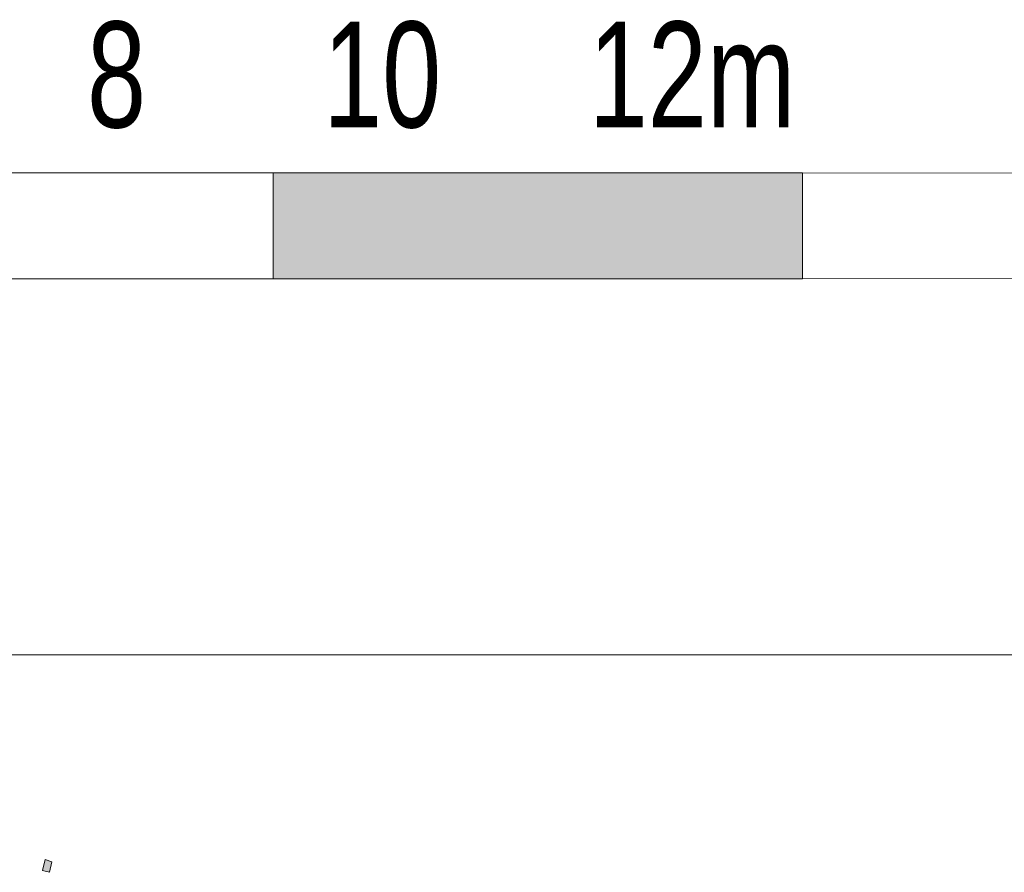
# Model space of a CAD drawing. Header units: millimetres. Extents: x -17 to 226, y -19 to 65.
# Tile 35 of 62: x 75.91 to 79.63, y -10.42 to -7.2. Entities that reach past the tile are written whole.
import ezdxf

# ---------------------------------------------------------------- set-up
doc = ezdxf.new("R2010")
doc.units = ezdxf.units.MM
doc.layers.add('STEMPEL', color=7, linetype='Continuous')
doc.layers.add('SYMBOLEN', color=7, linetype='Continuous')
doc.styles.add('dgn001', font='dgn001.shx')

# ---------------------------------------------------------------- blocks, each defined once
blk = doc.blocks.new('230')
at = {"layer": 'SYMBOLEN'}
blk.add_hatch(color=1, dxfattribs=at).paths.add_polyline_path([(4, 0), (6, 0), (6, 0.4), (4, 0.4)])
at = {"layer": 'SYMBOLEN', "color": 1, "linetype": 'Continuous', "lineweight": 13, "flags": 128}
for points in [[(2, 0), (4.001, 0), (4, 0.4), (2, 0.4), (2, 0)], [(4, 0), (6, 0), (6, 0.4), (4, 0.4), (4, 0)], [(6, 0), (8.001, 0.001), (8, 0.4), (6, 0.399), (6, 0)]]:
    blk.add_lwpolyline(points, dxfattribs=at)
at = {"layer": 'SYMBOLEN', "color": 1, "linetype": 'Continuous', "lineweight": 13, "style": 'dgn001', "width": 0.749992}
blk.add_text('0      2     4      6     8      10     12m', height=0.399996, dxfattribs=at).set_placement((-0.047, 0.572))
blk = doc.blocks.new('241')
at = {"layer": 'STEMPEL'}
blk.add_hatch(color=1, dxfattribs=at).paths.add_polyline_path([(-24.006, 6.758), (-24.016, 6.717), (-23.99, 6.71), (-23.98, 6.75)])
blk.add_hatch(color=1, dxfattribs=at).paths.add_polyline_path([(-24.006, 6.758), (-24.016, 6.717), (-23.99, 6.71), (-23.98, 6.75)])
at = {"layer": 'STEMPEL', "color": 1, "linetype": 'Continuous', "lineweight": 13}
blk.add_line((-27.549, 7.531), (0.001, 7.531), dxfattribs=at)
at = {"layer": 'STEMPEL', "color": 1, "linetype": 'Continuous', "lineweight": 13, "flags": 128}
blk.add_lwpolyline([(-24.006, 6.758), (-24.016, 6.717), (-23.99, 6.71), (-23.98, 6.75), (-24.006, 6.758)], dxfattribs=at)
blk.add_lwpolyline([(-24.006, 6.758), (-24.016, 6.717), (-23.99, 6.71), (-23.98, 6.75), (-24.006, 6.758)], dxfattribs=at)

msp = doc.modelspace()

# ---------------------------------------------------------------- block references
at = {"color": 1, "linetype": 'Continuous', "lineweight": 0}
for name, p in [('230', (72.868, -8.175)), ('241', (100.013, -17.127))]:
    msp.add_blockref(name, p, dxfattribs=at)

doc.saveas('drawing.dxf')
